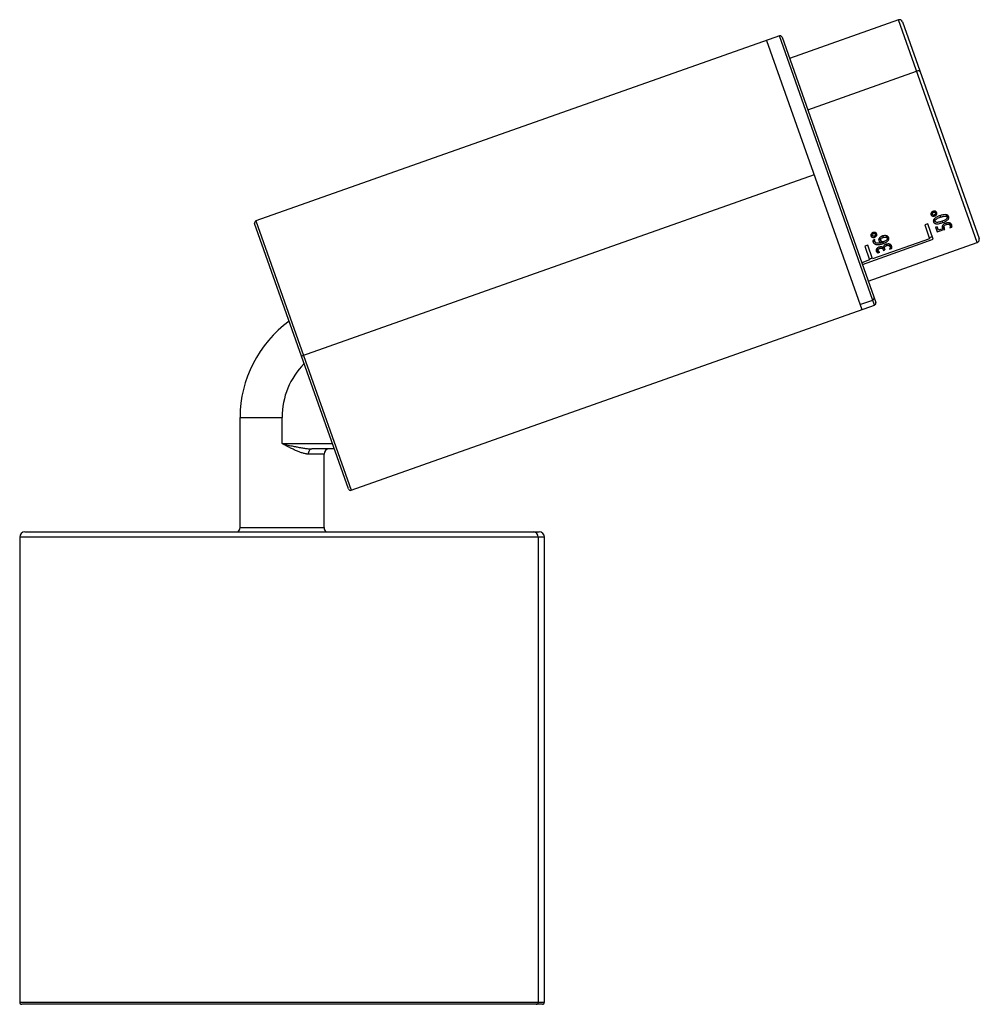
# Paper-space layout '_Superior' of a CAD drawing. Header units: millimetres. Extents: x -15.3 to 76.2, y -70.9 to 22.9.
import ezdxf

# ---------------------------------------------------------------- set-up
doc = ezdxf.new("R2010")
doc.units = ezdxf.units.MM

psp = doc.layouts.new('_Superior')

# ---------------------------------------------------------------- linework, layer by layer
at = {"color": 7, "linetype": 'Continuous', "lineweight": 25}
for p, q in [((68.469, 22.876), (58.094, 19.208)), ((75.969, 1.663), (68.469, 22.876)), ((68.852, 22.694), (76.152, 2.046)), ((57.122, 21.357), (7.248, 3.723)), ((55.896, 20.924), (64.964, -4.721)), ((66.189, -4.287), (57.122, 21.357)), ((57.377, 21.235), (66.311, -4.032)), ((59.823, 14.319), (70.197, 17.987)), ((60.43, 8.102), (11.593, -9.166)), ((71.619, 4.546), (71.685, 4.361)), ((71.76, 4.64), (71.795, 4.541)), ((71.876, 3.931), (71.962, 3.687)), ((71.883, 4.293), (71.916, 4.199)), ((71.93, 4.655), (71.995, 4.471)), ((72.421, 4.229), (72.471, 4.087)), ((73.015, 4.329), (73.101, 4.085)), ((16.06, -21.8), (7.126, 3.467)), ((7.248, 3.723), (16.315, -21.922)), ((71.256, 3.444), (70.973, 3.344)), ((70.973, 3.344), (71.438, 2.03)), ((71.775, 1.977), (71.256, 3.444)), ((72.161, 3.178), (72.006, 3.124)), ((72.006, 3.124), (72.155, 2.701)), ((72.228, 2.988), (72.071, 2.94)), ((72.278, 2.847), (72.161, 3.178)), ((72.629, 3.698), (72.675, 3.567)), ((72.789, 3.159), (72.644, 3.115)), ((72.649, 3.077), (72.687, 2.971)), ((72.737, 3.305), (72.822, 3.066)), ((72.976, 3.516), (73.019, 3.393)), ((73.299, 3.527), (73.383, 3.288)), ((73.462, 3.385), (73.362, 3.349)), ((73.373, 3.085), (73.546, 3.146)), ((73.462, 3.385), (73.546, 3.146)), ((65.03, -0.407), (71.775, 1.977)), ((65.9, 2.523), (65.965, 2.339)), ((71.438, 2.03), (66.001, 0.108)), ((66.04, 2.617), (66.075, 2.519)), ((66.202, 1.957), (66.046, 1.902)), ((66.146, 1.938), (66.207, 1.764)), ((66.163, 2.271), (66.196, 2.177)), ((66.21, 2.633), (66.275, 2.448)), ((66.69, 2.1), (66.776, 1.856)), ((66.961, 2.296), (67.01, 2.156)), ((67.293, 2.315), (67.379, 2.071)), ((71.69, 2.216), (71.407, 2.116)), ((65.536, 1.422), (65.253, 1.322)), ((65.253, 1.322), (65.718, 0.008)), ((66.001, 0.108), (65.536, 1.422)), ((65.594, -2.005), (75.969, 1.663)), ((66.449, 0.928), (66.352, 0.983)), ((66.436, 1.115), (66.521, 0.876)), ((66.496, 0.945), (66.449, 0.928)), ((66.645, 1.236), (66.687, 1.117)), ((66.861, 1.762), (66.892, 1.674)), ((66.92, 1.23), (67.028, 0.923)), ((66.995, 1.18), (66.944, 1.162)), ((66.949, 1.743), (67.008, 1.577)), ((67.021, 1.164), (67.018, 1.163)), ((67.099, 1.217), (67.022, 1.19)), ((67.028, 0.923), (67.183, 0.978)), ((67.073, 1.289), (67.183, 0.978)), ((67.29, 1.506), (67.334, 1.383)), ((67.576, 1.515), (67.66, 1.275)), ((67.622, 1.04), (67.812, 1.107)), ((67.728, 1.346), (67.646, 1.317)), ((67.728, 1.346), (67.812, 1.107)), ((65.718, 0.008), (64.976, -0.255)), ((65.971, 0.193), (65.688, 0.093)), ((66.449, 0.928), (66.533, 0.69)), ((66.533, 0.69), (66.689, 0.745)), ((16.315, -21.922), (66.189, -4.287)), ((64.794, -4.241), (66.02, -3.808)), ((5.743, -14.982), (9.743, -14.982)), ((5.743, -25.482), (5.743, -14.982)), ((9.743, -17.482), (9.743, -14.982)), ((9.743, -17.482), (14.533, -17.482)), ((13.743, -18.482), (12.258, -18.482)), ((14.71, -17.982), (12.572, -17.982)), ((13.743, -25.482), (13.743, -18.482)), ((-14.757, -25.882), (34.243, -25.882)), ((5.743, -25.482), (13.743, -25.482)), ((-15.257, -26.382), (-15.257, -70.682)), ((34.743, -26.382), (-15.257, -26.382)), ((34.151, -26.382), (34.151, -70.682)), ((34.743, -70.682), (34.743, -26.382)), ((-15.257, -70.682), (34.743, -70.682)), ((34.543, -70.882), (-15.057, -70.882)), ((-13.657, -70.882), (-13.657, -70.884))]:
    psp.add_line(p, q, dxfattribs=at)
at = {"color": 7, "linetype": 'Continuous', "lineweight": 25, "flags": 128}
for points in [[(70.534, 17.935), (70.518, 17.963), (70.492, 17.986), (70.457, 18.003), (70.413, 18.013), (70.364, 18.017), (70.31, 18.014), (70.254, 18.004), (70.197, 17.987)], [(72.687, 2.971), (72.458, 2.902), (72.278, 2.847)], [(12.258, -18.482), (12.264, -18.384), (12.281, -18.291), (12.31, -18.204), (12.35, -18.128), (12.397, -18.066), (12.452, -18.02), (12.51, -17.992), (12.572, -17.982)]]:
    psp.add_lwpolyline(points, dxfattribs=at)
at = {"color": 7, "linetype": 'Continuous', "lineweight": 25}
for centre, radius, start, end in [((68.569, 22.594), 0.3, 19.47249, 109.47249), ((57.189, 21.168), 0.2, 19.47249, 109.47249), ((7.315, 3.534), 0.2, 109.47249, 199.47249), ((75.869, 1.946), 0.3, 289.47249, 19.47249), ((65.958, -3.621), 0.196, 288.40157, 18.35996), ((66.123, -4.099), 0.2, 289.47249, 19.47249), ((17.043, -14.982), 11.3, 125.92293, 180), ((17.043, -14.982), 7.3, 135.47153, 180), ((14.243, -18.482), 0.5, 90, 180), ((16.248, -21.733), 0.2, 199.47249, 289.47249), ((-14.757, -26.382), 0.5, 90, 180), ((5.243, -25.482), 0.5, 306.8699, 0), ((14.243, -25.482), 0.5, 180, 233.1301), ((33.657, -26.376), 0.494, 359.32108, 89.3046), ((34.243, -26.382), 0.5, 0, 90), ((-15.057, -70.682), 0.2, 180, 270), ((33.953, -70.684), 0.198, 270.6954, 0.67892), ((34.543, -70.682), 0.2, 270, 0)]:
    psp.add_arc(centre, radius, start, end, dxfattribs=at)
for points, knots in [([(71.76, 4.64), (71.743, 4.632), (71.707, 4.618), (71.659, 4.586), (71.618, 4.547), (71.581, 4.495), (71.546, 4.415), (71.557, 4.355), (71.564, 4.319)], [0, 0, 0, 0, 0.120814, 0.244141, 0.370499, 0.500273, 0.696601, 1, 1, 1, 1]), ([(71.564, 4.319), (71.569, 4.306), (71.58, 4.281), (71.605, 4.249), (71.634, 4.225), (71.664, 4.207), (71.717, 4.185), (71.801, 4.17), (71.878, 4.19), (71.916, 4.199)], [0, 0, 0, 0, 0.11931, 0.229037, 0.329231, 0.419905, 0.501142, 0.752394, 1, 1, 1, 1]), ([(71.69, 4.429), (71.661, 4.431), (71.616, 4.434), (71.585, 4.456), (71.574, 4.463)], [0, 0, 0, 0, 0.650404, 1, 1, 1, 1]), ([(71.685, 4.361), (71.681, 4.375), (71.675, 4.399), (71.684, 4.435), (71.701, 4.472), (71.734, 4.513), (71.775, 4.532), (71.795, 4.541)], [0, 0, 0, 0, 0.207151, 0.373707, 0.499762, 0.750178, 1, 1, 1, 1]), ([(71.883, 4.293), (71.868, 4.289), (71.84, 4.281), (71.797, 4.281), (71.755, 4.291), (71.709, 4.314), (71.694, 4.344), (71.685, 4.361)], [0, 0, 0, 0, 0.168992, 0.335355, 0.499922, 0.717177, 1, 1, 1, 1]), ([(72.116, 4.514), (72.109, 4.529), (72.097, 4.556), (72.069, 4.589), (72.039, 4.614), (72.009, 4.63), (71.958, 4.652), (71.875, 4.669), (71.798, 4.649), (71.76, 4.64)], [0, 0, 0, 0, 0.134617, 0.251922, 0.351999, 0.43481, 0.500374, 0.755499, 1, 1, 1, 1]), ([(72.405, 4.224), (72.358, 4.206), (72.269, 4.173), (72.145, 4.117), (72.041, 4.06), (71.946, 3.996), (71.862, 3.92), (71.802, 3.825), (71.781, 3.728), (71.796, 3.668), (71.804, 3.639)], [0, 0, 0, 0, 0.147903, 0.280468, 0.397741, 0.49981, 0.624416, 0.749305, 0.875358, 1, 1, 1, 1]), ([(71.795, 4.541), (71.809, 4.545), (71.838, 4.553), (71.881, 4.553), (71.923, 4.543), (71.969, 4.519), (71.985, 4.489), (71.995, 4.471)], [0, 0, 0, 0, 0.166212, 0.332557, 0.500023, 0.702255, 1, 1, 1, 1]), ([(71.957, 3.701), (71.954, 3.702), (71.911, 3.704), (71.851, 3.726), (71.812, 3.76), (71.797, 3.773)], [0, 0, 0, 0, 0.04427, 0.634094, 1, 1, 1, 1]), ([(71.995, 4.471), (71.998, 4.458), (72.004, 4.434), (71.997, 4.399), (71.978, 4.361), (71.943, 4.321), (71.903, 4.303), (71.883, 4.293)], [0, 0, 0, 0, 0.196701, 0.363571, 0.500466, 0.75093, 1, 1, 1, 1]), ([(71.916, 4.199), (71.934, 4.207), (71.97, 4.221), (72.019, 4.253), (72.06, 4.291), (72.1, 4.343), (72.134, 4.422), (72.122, 4.481), (72.116, 4.514)], [0, 0, 0, 0, 0.1246251, 0.2493759, 0.3746394, 0.5007224, 0.7212581, 1, 1, 1, 1]), ([(71.962, 3.687), (71.959, 3.698), (71.953, 3.719), (71.956, 3.752), (71.965, 3.78), (71.978, 3.804), (72.002, 3.838), (72.05, 3.884), (72.146, 3.948), (72.288, 4.019), (72.405, 4.063), (72.471, 4.087)], [0, 0, 0, 0, 0.066276, 0.124485, 0.174557, 0.216503, 0.25036, 0.366769, 0.500242, 0.719129, 1, 1, 1, 1]), ([(72.017, 4.62), (72.013, 4.607), (72.005, 4.578), (71.983, 4.553), (71.971, 4.539)], [0, 0, 0, 0, 0.451136, 1, 1, 1, 1]), ([(73.261, 4.128), (73.253, 4.147), (73.237, 4.185), (73.196, 4.234), (73.133, 4.281), (73.038, 4.316), (72.884, 4.333), (72.664, 4.307), (72.497, 4.253), (72.405, 4.224)], [0, 0, 0, 0, 0.083257, 0.166489, 0.249648, 0.367266, 0.500027, 0.7251, 1, 1, 1, 1]), ([(72.471, 4.087), (72.516, 4.103), (72.6, 4.131), (72.719, 4.162), (72.824, 4.181), (72.917, 4.188), (72.995, 4.179), (73.067, 4.148), (73.088, 4.109), (73.101, 4.085)], [0, 0, 0, 0, 0.192746, 0.359553, 0.500471, 0.63143, 0.750644, 0.846808, 1, 1, 1, 1]), ([(73.101, 4.085), (73.105, 4.073), (73.111, 4.05), (73.108, 4.014), (73.097, 3.982), (73.073, 3.942), (73.026, 3.894), (72.936, 3.83), (72.799, 3.761), (72.685, 3.719), (72.621, 3.695)], [0, 0, 0, 0, 0.074759, 0.141564, 0.200407, 0.251334, 0.368262, 0.501935, 0.718612, 1, 1, 1, 1]), ([(72.675, 3.567), (72.721, 3.584), (72.808, 3.617), (72.928, 3.671), (73.029, 3.726), (73.117, 3.786), (73.194, 3.856), (73.254, 3.941), (73.284, 4.037), (73.269, 4.097), (73.261, 4.128)], [0, 0, 0, 0, 0.147737, 0.280124, 0.397168, 0.498948, 0.611842, 0.732828, 0.862082, 1, 1, 1, 1]), ([(73.179, 4.24), (73.176, 4.225), (73.168, 4.181), (73.136, 4.13), (73.104, 4.1), (73.098, 4.095)], [0, 0, 0, 0, 0.30017, 0.882581, 1, 1, 1, 1]), ([(71.804, 3.639), (71.812, 3.62), (71.827, 3.584), (71.864, 3.538), (71.912, 3.501), (71.969, 3.476), (72.031, 3.459), (72.095, 3.452), (72.211, 3.45), (72.41, 3.481), (72.58, 3.536), (72.675, 3.567)], [0, 0, 0, 0, 0.080162, 0.157417, 0.231747, 0.30318, 0.371815, 0.437641, 0.500673, 0.72002, 1, 1, 1, 1]), ([(72.621, 3.695), (72.573, 3.678), (72.486, 3.649), (72.362, 3.615), (72.252, 3.594), (72.155, 3.585), (72.07, 3.593), (71.996, 3.624), (71.974, 3.664), (71.962, 3.687)], [0, 0, 0, 0, 0.194042, 0.360896, 0.500602, 0.633316, 0.750767, 0.859913, 1, 1, 1, 1]), ([(72.964, 3.513), (72.934, 3.502), (72.874, 3.478), (72.791, 3.43), (72.721, 3.371), (72.655, 3.284), (72.621, 3.169), (72.642, 3.09), (72.653, 3.05)], [0, 0, 0, 0, 0.123613, 0.248011, 0.373283, 0.49966, 0.749545, 1, 1, 1, 1]), ([(72.822, 3.066), (72.816, 3.084), (72.805, 3.12), (72.804, 3.179), (72.824, 3.251), (72.89, 3.337), (72.976, 3.374), (73.019, 3.393)], [0, 0, 0, 0, 0.166948, 0.333668, 0.50005, 0.7459, 1, 1, 1, 1]), ([(72.885, 2.924), (72.873, 2.947), (72.849, 2.992), (72.831, 3.041), (72.822, 3.066)], [0, 0, 0, 0, 0.499325, 1, 1, 1, 1]), ([(73.537, 3.348), (73.529, 3.367), (73.513, 3.407), (73.472, 3.459), (73.416, 3.504), (73.323, 3.548), (73.167, 3.571), (73.034, 3.533), (72.964, 3.513)], [0, 0, 0, 0, 0.12559, 0.2509158, 0.3759257, 0.5007135, 0.7382753, 1, 1, 1, 1]), ([(73.019, 3.393), (73.035, 3.399), (73.068, 3.409), (73.118, 3.419), (73.168, 3.423), (73.216, 3.419), (73.281, 3.403), (73.348, 3.363), (73.372, 3.313), (73.383, 3.288)], [0, 0, 0, 0, 0.097149, 0.195784, 0.295905, 0.397551, 0.500749, 0.750093, 1, 1, 1, 1]), ([(73.383, 3.288), (73.387, 3.275), (73.395, 3.249), (73.398, 3.209), (73.396, 3.168), (73.388, 3.126), (73.378, 3.099), (73.373, 3.085)], [0, 0, 0, 0, 0.202936, 0.404409, 0.604412, 0.802953, 1, 1, 1, 1]), ([(66.04, 2.617), (66.023, 2.61), (65.987, 2.596), (65.94, 2.564), (65.898, 2.525), (65.861, 2.473), (65.826, 2.393), (65.837, 2.333), (65.844, 2.296)], [0, 0, 0, 0, 0.1208136, 0.2441407, 0.3704991, 0.5002734, 0.6966015, 1, 1, 1, 1]), ([(65.844, 2.296), (65.85, 2.283), (65.86, 2.258), (65.885, 2.227), (65.914, 2.203), (65.944, 2.185), (65.997, 2.163), (66.082, 2.147), (66.158, 2.167), (66.196, 2.177)], [0, 0, 0, 0, 0.11931, 0.229037, 0.329231, 0.419905, 0.501142, 0.752394, 1, 1, 1, 1]), ([(65.939, 2.412), (65.921, 2.413), (65.888, 2.416), (65.865, 2.433), (65.854, 2.441)], [0, 0, 0, 0, 0.532467, 1, 1, 1, 1]), ([(65.965, 2.339), (65.962, 2.352), (65.956, 2.377), (65.964, 2.412), (65.981, 2.45), (66.015, 2.49), (66.055, 2.509), (66.075, 2.519)], [0, 0, 0, 0, 0.207151, 0.373707, 0.499762, 0.750178, 1, 1, 1, 1]), ([(66.163, 2.271), (66.149, 2.267), (66.12, 2.259), (66.077, 2.259), (66.035, 2.268), (65.99, 2.292), (65.974, 2.322), (65.965, 2.339)], [0, 0, 0, 0, 0.168992, 0.335355, 0.499922, 0.717177, 1, 1, 1, 1]), ([(66.396, 2.491), (66.39, 2.506), (66.378, 2.534), (66.349, 2.567), (66.319, 2.591), (66.29, 2.608), (66.239, 2.63), (66.155, 2.646), (66.078, 2.627), (66.04, 2.617)], [0, 0, 0, 0, 0.134617, 0.2519216, 0.3519994, 0.4348102, 0.5003736, 0.755499, 1, 1, 1, 1]), ([(66.075, 2.519), (66.09, 2.523), (66.118, 2.53), (66.161, 2.53), (66.203, 2.521), (66.25, 2.497), (66.266, 2.466), (66.275, 2.448)], [0, 0, 0, 0, 0.166212, 0.332557, 0.500023, 0.702255, 1, 1, 1, 1]), ([(66.275, 2.448), (66.279, 2.436), (66.284, 2.412), (66.277, 2.376), (66.258, 2.339), (66.223, 2.299), (66.183, 2.28), (66.163, 2.271)], [0, 0, 0, 0, 0.196701, 0.363571, 0.500466, 0.75093, 1, 1, 1, 1]), ([(66.207, 1.764), (66.198, 1.794), (66.191, 1.825), (66.189, 1.89), (66.194, 1.924), (66.202, 1.957)], [0, 0, 0, 0, 0.5, 0.5, 1, 1, 1, 1]), ([(66.196, 2.177), (66.214, 2.184), (66.25, 2.199), (66.299, 2.23), (66.34, 2.268), (66.38, 2.321), (66.414, 2.399), (66.403, 2.458), (66.396, 2.491)], [0, 0, 0, 0, 0.124625, 0.249376, 0.374639, 0.500722, 0.721258, 1, 1, 1, 1]), ([(66.297, 2.598), (66.294, 2.585), (66.285, 2.556), (66.263, 2.531), (66.251, 2.517)], [0, 0, 0, 0, 0.451136, 1, 1, 1, 1]), ([(66.941, 2.292), (66.917, 2.283), (66.871, 2.265), (66.805, 2.231), (66.746, 2.192), (66.695, 2.149), (66.643, 2.089), (66.582, 1.979), (66.598, 1.893), (66.608, 1.836)], [0, 0, 0, 0, 0.104549, 0.206825, 0.306863, 0.404808, 0.500794, 0.669603, 1, 1, 1, 1]), ([(66.752, 1.924), (66.737, 1.925), (66.688, 1.929), (66.633, 1.947), (66.606, 1.971), (66.599, 1.978)], [0, 0, 0, 0, 0.249116, 0.800211, 1, 1, 1, 1]), ([(66.776, 1.856), (66.771, 1.872), (66.763, 1.902), (66.766, 1.946), (66.778, 1.983), (66.793, 2.011), (66.825, 2.053), (66.894, 2.109), (66.97, 2.14), (67.01, 2.156)], [0, 0, 0, 0, 0.144883, 0.267358, 0.367525, 0.445389, 0.500934, 0.73348, 1, 1, 1, 1]), ([(67.534, 2.127), (67.526, 2.146), (67.511, 2.182), (67.475, 2.227), (67.437, 2.26), (67.399, 2.284), (67.364, 2.3), (67.336, 2.311), (67.266, 2.333), (67.132, 2.346), (67.005, 2.31), (66.941, 2.292)], [0, 0, 0, 0, 0.112957, 0.21212, 0.297476, 0.369074, 0.426875, 0.470888, 0.501095, 0.748629, 1, 1, 1, 1]), ([(67.008, 1.577), (67.042, 1.589), (67.109, 1.614), (67.203, 1.656), (67.286, 1.7), (67.357, 1.746), (67.424, 1.799), (67.486, 1.864), (67.536, 1.946), (67.557, 2.038), (67.542, 2.096), (67.534, 2.127)], [0, 0, 0, 0, 0.116451, 0.224634, 0.324528, 0.416186, 0.499647, 0.609387, 0.729239, 0.859331, 1, 1, 1, 1]), ([(67.01, 2.156), (67.03, 2.163), (67.069, 2.175), (67.129, 2.186), (67.186, 2.189), (67.249, 2.181), (67.333, 2.152), (67.361, 2.102), (67.379, 2.071)], [0, 0, 0, 0, 0.131229, 0.258276, 0.381331, 0.500525, 0.694696, 1, 1, 1, 1]), ([(67.379, 2.071), (67.383, 2.058), (67.39, 2.032), (67.386, 1.991), (67.372, 1.953), (67.351, 1.919), (67.31, 1.871), (67.235, 1.811), (67.156, 1.778), (67.115, 1.761)], [0, 0, 0, 0, 0.116431, 0.224627, 0.324695, 0.416643, 0.500551, 0.74137, 1, 1, 1, 1]), ([(67.456, 2.239), (67.454, 2.227), (67.45, 2.186), (67.416, 2.126), (67.376, 2.084), (67.359, 2.068)], [0, 0, 0, 0, 0.2079174, 0.6815822, 1, 1, 1, 1]), ([(66.185, 1.75), (66.156, 1.759), (66.096, 1.779), (66.057, 1.819), (66.037, 1.84)], [0, 0, 0, 0, 0.474923, 1, 1, 1, 1]), ([(66.053, 1.706), (66.061, 1.686), (66.078, 1.645), (66.118, 1.593), (66.169, 1.551), (66.229, 1.518), (66.295, 1.496), (66.364, 1.481), (66.493, 1.467), (66.713, 1.484), (66.904, 1.544), (67.008, 1.577)], [0, 0, 0, 0, 0.078725, 0.155033, 0.228897, 0.300379, 0.369507, 0.436298, 0.500779, 0.727636, 1, 1, 1, 1]), ([(66.892, 1.674), (66.854, 1.661), (66.78, 1.637), (66.672, 1.613), (66.574, 1.6), (66.482, 1.598), (66.395, 1.609), (66.312, 1.638), (66.242, 1.689), (66.219, 1.738), (66.207, 1.764)], [0, 0, 0, 0, 0.142134, 0.272553, 0.391317, 0.498512, 0.609879, 0.730466, 0.860414, 1, 1, 1, 1]), ([(66.6, 1.225), (66.582, 1.218), (66.545, 1.204), (66.493, 1.175), (66.445, 1.14), (66.405, 1.099), (66.359, 1.034), (66.331, 0.946), (66.347, 0.882), (66.356, 0.85)], [0, 0, 0, 0, 0.093041, 0.189522, 0.289482, 0.392965, 0.500057, 0.749808, 1, 1, 1, 1]), ([(66.521, 0.876), (66.517, 0.889), (66.509, 0.917), (66.509, 0.962), (66.527, 1.015), (66.587, 1.076), (66.652, 1.103), (66.687, 1.117)], [0, 0, 0, 0, 0.167355, 0.334549, 0.501351, 0.726391, 1, 1, 1, 1]), ([(67.018, 1.163), (67.007, 1.174), (66.987, 1.194), (66.952, 1.218), (66.919, 1.235), (66.89, 1.246), (66.867, 1.252), (66.818, 1.262), (66.728, 1.263), (66.643, 1.238), (66.6, 1.225)], [0, 0, 0, 0, 0.131786, 0.24428, 0.337444, 0.411324, 0.465895, 0.501156, 0.744542, 1, 1, 1, 1]), ([(66.608, 1.836), (66.616, 1.818), (66.631, 1.784), (66.665, 1.744), (66.714, 1.709), (66.788, 1.682), (66.856, 1.679), (66.891, 1.677)], [0, 0, 0, 0, 0.191809, 0.358126, 0.498896, 0.737656, 1, 1, 1, 1]), ([(66.687, 1.117), (66.702, 1.122), (66.733, 1.132), (66.781, 1.14), (66.828, 1.142), (66.872, 1.135), (66.929, 1.11), (66.971, 1.065), (66.994, 1.018), (67.002, 0.996), (67.004, 0.991)], [0, 0, 0, 0, 0.09483, 0.192292, 0.29233, 0.39511, 0.500655, 0.775315, 0.942158, 1, 1, 1, 1]), ([(67.115, 1.761), (67.096, 1.756), (67.06, 1.744), (67.004, 1.737), (66.95, 1.737), (66.888, 1.748), (66.814, 1.781), (66.79, 1.829), (66.776, 1.856)], [0, 0, 0, 0, 0.1248978, 0.2498222, 0.3749557, 0.5004041, 0.7191813, 1, 1, 1, 1]), ([(67.279, 1.503), (67.262, 1.497), (67.227, 1.484), (67.179, 1.458), (67.134, 1.427), (67.096, 1.392), (67.049, 1.336), (67.013, 1.255), (67.018, 1.195), (67.021, 1.164)], [0, 0, 0, 0, 0.096894, 0.1953, 0.29526, 0.396818, 0.500002, 0.749903, 1, 1, 1, 1]), ([(67.158, 1.049), (67.152, 1.069), (67.135, 1.124), (67.133, 1.207), (67.181, 1.293), (67.251, 1.349), (67.307, 1.372), (67.334, 1.383)], [0, 0, 0, 0, 0.1778419, 0.4996594, 0.6777115, 0.8442172, 1, 1, 1, 1]), ([(67.816, 1.33), (67.808, 1.349), (67.793, 1.386), (67.755, 1.438), (67.704, 1.482), (67.618, 1.528), (67.472, 1.556), (67.344, 1.521), (67.279, 1.503)], [0, 0, 0, 0, 0.125573, 0.250894, 0.375934, 0.500711, 0.745135, 1, 1, 1, 1]), ([(67.334, 1.383), (67.348, 1.388), (67.378, 1.397), (67.424, 1.406), (67.47, 1.408), (67.514, 1.403), (67.572, 1.386), (67.629, 1.345), (67.65, 1.298), (67.66, 1.275)], [0, 0, 0, 0, 0.09472, 0.1920281, 0.2918863, 0.3943993, 0.4996315, 0.7495059, 1, 1, 1, 1]), ([(67.66, 1.275), (67.665, 1.26), (67.674, 1.23), (67.675, 1.183), (67.667, 1.135), (67.65, 1.087), (67.631, 1.056), (67.622, 1.04)], [0, 0, 0, 0, 0.205304, 0.407961, 0.60795, 0.805312, 1, 1, 1, 1]), ([(67.812, 1.107), (67.817, 1.119), (67.828, 1.144), (67.835, 1.181), (67.838, 1.219), (67.835, 1.256), (67.828, 1.293), (67.82, 1.318), (67.816, 1.33)], [0, 0, 0, 0, 0.15751, 0.318727, 0.483557, 0.652024, 0.824193, 1, 1, 1, 1]), ([(66.356, 0.85), (66.362, 0.835), (66.374, 0.806), (66.402, 0.768), (66.439, 0.735), (66.482, 0.708), (66.516, 0.696), (66.533, 0.69)], [0, 0, 0, 0, 0.207732, 0.411602, 0.611586, 0.807732, 1, 1, 1, 1]), ([(66.689, 0.745), (66.669, 0.751), (66.63, 0.764), (66.581, 0.793), (66.542, 0.83), (66.528, 0.86), (66.521, 0.876)], [0, 0, 0, 0, 0.246816, 0.495719, 0.746744, 1, 1, 1, 1]), ([(12.258, -18.482), (12.226, -18.481), (12.164, -18.48), (12.065, -18.47), (11.95, -18.451), (11.814, -18.42), (11.615, -18.364), (11.353, -18.27), (11.043, -18.139), (10.717, -17.986), (10.416, -17.835), (10.087, -17.664), (9.871, -17.55), (9.743, -17.482)], [0, 0, 0, 0, 0.040654, 0.082383, 0.125299, 0.185488, 0.250388, 0.368218, 0.499836, 0.617041, 0.749618, 0.851463, 1, 1, 1, 1]), ([(9.743, -17.482), (9.847, -17.506), (10.044, -17.553), (10.326, -17.619), (10.578, -17.677), (10.802, -17.726), (10.996, -17.767), (11.258, -17.82), (11.58, -17.882), (11.955, -17.939), (12.282, -17.975), (12.48, -17.98), (12.572, -17.982)], [0, 0, 0, 0, 0.108649, 0.207178, 0.295587, 0.373876, 0.442047, 0.500101, 0.649782, 0.782922, 0.899614, 1, 1, 1, 1])]:
    psp.add_open_spline(points, degree=3, knots=knots, dxfattribs=at)
for points in [[(72.155, 2.701), (72.398, 2.775), (72.642, 2.85), (72.885, 2.924)], [(72.653, 3.05), (72.664, 3.023), (72.675, 2.997), (72.687, 2.971)], [(73.546, 3.146), (73.574, 3.219), (73.558, 3.285), (73.537, 3.348)], [(66.046, 1.902), (66.022, 1.833), (66.032, 1.767), (66.053, 1.706)]]:
    psp.add_open_spline(points, degree=3, dxfattribs=at)

doc.saveas('drawing.dxf')
